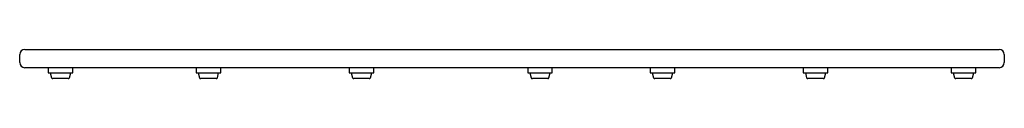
# Model space of a CAD drawing. Header units: millimetres. Extents: x 5071.568 to 5072.533, y 2031.959 to 2031.988.
import ezdxf

# ---------------------------------------------------------------- set-up
doc = ezdxf.new("R2010")
doc.units = ezdxf.units.MM
doc.layers.add('SANINDUSA', color=3, linetype='Continuous')

msp = doc.modelspace()

# ---------------------------------------------------------------- linework, layer by layer
at = {"layer": 'SANINDUSA'}
for p, q in [((5071.56822, 2031.97514), (5071.56822, 2031.98314)), ((5071.57322, 2031.98814), (5071.57822, 2031.98814)), ((5071.57822, 2031.98814), (5072.52322, 2031.98814)), ((5072.52322, 2031.98814), (5072.52822, 2031.98814)), ((5072.53322, 2031.98314), (5072.53322, 2031.97514)), ((5071.57822, 2031.97014), (5071.57322, 2031.97014)), ((5072.52322, 2031.97014), (5071.57822, 2031.97014)), ((5071.59622, 2031.97014), (5071.59622, 2031.96521)), ((5071.59622, 2031.96521), (5071.60822, 2031.96521)), ((5071.59822, 2031.96521), (5071.59948, 2031.96035)), ((5071.60822, 2031.96521), (5071.62022, 2031.96521)), ((5071.61697, 2031.96035), (5071.61822, 2031.96521)), ((5071.62022, 2031.96521), (5071.62022, 2031.97014)), ((5071.74122, 2031.97014), (5071.74122, 2031.96521)), ((5071.74122, 2031.96521), (5071.75322, 2031.96521)), ((5071.74322, 2031.96521), (5071.74448, 2031.96035)), ((5071.75322, 2031.96521), (5071.76522, 2031.96521)), ((5071.76197, 2031.96035), (5071.76322, 2031.96521)), ((5071.76522, 2031.96521), (5071.76522, 2031.97014)), ((5071.89122, 2031.97014), (5071.89122, 2031.96521)), ((5071.89122, 2031.96521), (5071.90322, 2031.96521)), ((5071.89322, 2031.96521), (5071.89448, 2031.96035)), ((5071.90322, 2031.96521), (5071.91522, 2031.96521)), ((5071.91197, 2031.96035), (5071.91322, 2031.96521)), ((5071.91522, 2031.96521), (5071.91522, 2031.97014)), ((5072.06622, 2031.97014), (5072.06622, 2031.96521)), ((5072.06622, 2031.96521), (5072.07822, 2031.96521)), ((5072.06822, 2031.96521), (5072.06948, 2031.96035)), ((5072.07822, 2031.96521), (5072.09022, 2031.96521)), ((5072.08697, 2031.96035), (5072.08822, 2031.96521)), ((5072.09022, 2031.96521), (5072.09022, 2031.97014)), ((5072.18622, 2031.97014), (5072.18622, 2031.96521)), ((5072.18622, 2031.96521), (5072.19822, 2031.96521)), ((5072.18822, 2031.96521), (5072.18948, 2031.96035)), ((5072.19822, 2031.96521), (5072.21022, 2031.96521)), ((5072.20697, 2031.96035), (5072.20822, 2031.96521)), ((5072.21022, 2031.96521), (5072.21022, 2031.97014)), ((5072.33622, 2031.97014), (5072.33622, 2031.96521)), ((5072.33622, 2031.96521), (5072.34822, 2031.96521)), ((5072.33822, 2031.96521), (5072.33948, 2031.96035)), ((5072.34822, 2031.96521), (5072.36022, 2031.96521)), ((5072.35697, 2031.96035), (5072.35822, 2031.96521)), ((5072.36022, 2031.96521), (5072.36022, 2031.97014)), ((5072.48122, 2031.97014), (5072.48122, 2031.96521)), ((5072.48122, 2031.96521), (5072.49322, 2031.96521)), ((5072.48322, 2031.96521), (5072.48448, 2031.96035)), ((5072.49322, 2031.96521), (5072.50522, 2031.96521)), ((5072.50197, 2031.96035), (5072.50322, 2031.96521)), ((5072.50522, 2031.96521), (5072.50522, 2031.97014)), ((5072.52822, 2031.97014), (5072.52322, 2031.97014)), ((5071.60822, 2031.95942), (5071.60069, 2031.95942)), ((5071.61576, 2031.95942), (5071.60822, 2031.95942)), ((5071.75322, 2031.95942), (5071.74569, 2031.95942)), ((5071.76076, 2031.95942), (5071.75322, 2031.95942)), ((5071.90322, 2031.95942), (5071.89569, 2031.95942)), ((5071.91076, 2031.95942), (5071.90322, 2031.95942)), ((5072.07822, 2031.95942), (5072.07069, 2031.95942)), ((5072.08576, 2031.95942), (5072.07822, 2031.95942)), ((5072.19822, 2031.95942), (5072.19069, 2031.95942)), ((5072.20576, 2031.95942), (5072.19822, 2031.95942)), ((5072.34822, 2031.95942), (5072.34069, 2031.95942)), ((5072.35576, 2031.95942), (5072.34822, 2031.95942)), ((5072.49322, 2031.95942), (5072.48569, 2031.95942)), ((5072.50076, 2031.95942), (5072.49322, 2031.95942))]:
    msp.add_line(p, q, dxfattribs=at)
for centre, radius, start, end in [((5071.57322, 2031.98314), 0.005, 90, 180), ((5072.52822, 2031.98314), 0.005, 0, 90), ((5071.57322, 2031.97514), 0.005, 180, 270), ((5072.52822, 2031.97514), 0.005, 270, 0), ((5071.60069, 2031.96067), 0.00125, 194.52415, 270), ((5071.61576, 2031.96067), 0.00125, 270, 345.47585), ((5071.74569, 2031.96067), 0.00125, 194.52415, 270), ((5071.76076, 2031.96067), 0.00125, 270, 345.47585), ((5071.89569, 2031.96067), 0.00125, 194.52415, 270), ((5071.91076, 2031.96067), 0.00125, 270, 345.47585), ((5072.07069, 2031.96067), 0.00125, 194.52415, 270), ((5072.08576, 2031.96067), 0.00125, 270, 345.47585), ((5072.19069, 2031.96067), 0.00125, 194.52415, 270), ((5072.20576, 2031.96067), 0.00125, 270, 345.47585), ((5072.34069, 2031.96067), 0.00125, 194.52415, 270), ((5072.35576, 2031.96067), 0.00125, 270, 345.47585), ((5072.48569, 2031.96067), 0.00125, 194.52415, 270), ((5072.50076, 2031.96067), 0.00125, 270, 345.47585)]:
    msp.add_arc(centre, radius, start, end, dxfattribs=at)

doc.saveas('drawing.dxf')
